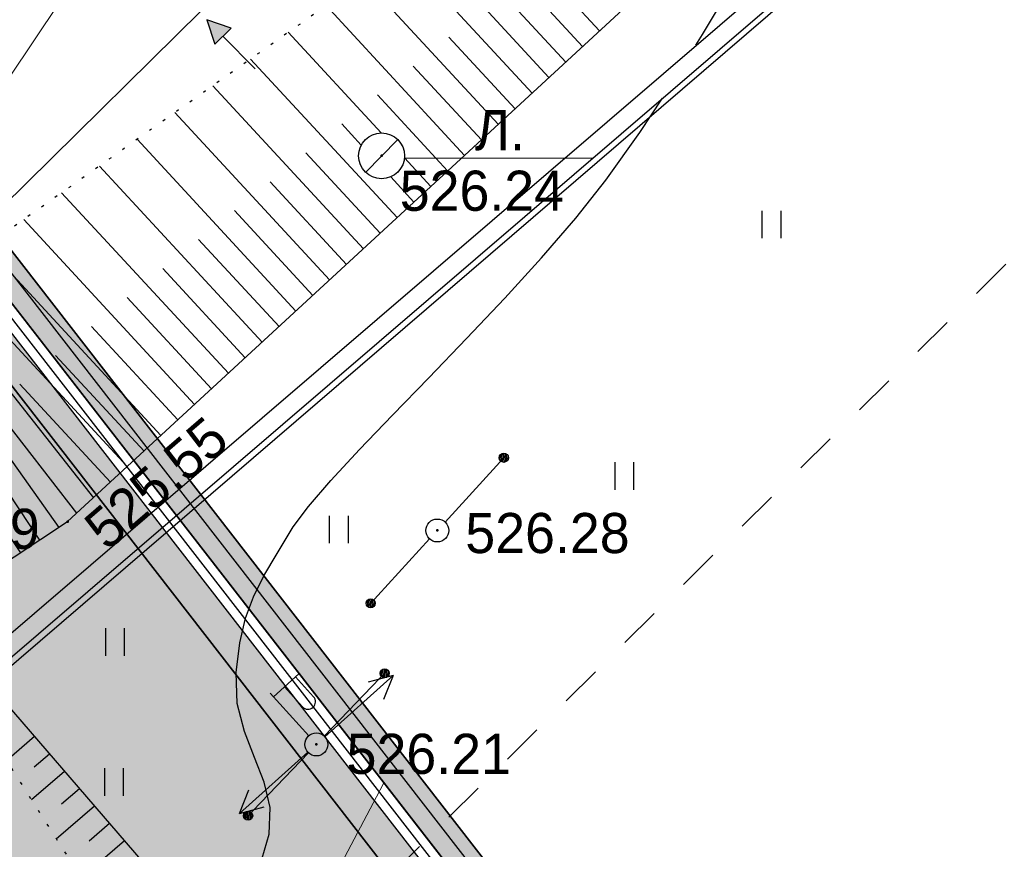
# Model space of a CAD drawing. Header units: millimetres. Extents: x 767170 to 66149698, y -983507 to 2493658.
# Tile 62 of 226: x 1984692 to 2006134, y -711748 to -693667. Entities that reach past the tile are written whole.
import ezdxf

# ---------------------------------------------------------------- set-up
doc = ezdxf.new("R2010")
doc.units = ezdxf.units.MM
doc.linetypes.add('Д_ТРОТ_ТРУБА', pattern=[3, 1.5, -1.5])
doc.linetypes.add('Контура низ откосов  Штриховая 0.1-0.5 - - - - - - -', pattern=[0.6, 0.1, -0.5])
for name, color, linetype in [('(004) Точки рельефа', 7, 'Continuous'), ('(011) Колодцы', 7, 'Continuous'), ('(013) Газ', 30, 'ИК_Газопровод -------г--------'), ('(022) Возд. Линии', 7, 'Continuous'), ('(025) Дорога', 7, 'Continuous'), ('(031) Горизонтали', 42, 'Continuous'), ('(035) Откосы', 7, 'Continuous'), ('(036) Растительность', 7, 'Continuous'), ('(040) Ограда', 7, 'Continuous'), ('GLUXOY OG', 7, 'Continuous')]:
    doc.layers.add(name, color=color, linetype=linetype)
doc.layers.add('(032) Горизонтали утолщенные', color=32, linetype='Continuous', lineweight=30)
doc.styles.add('BM-431', font='txt')
doc.styles.add('D-431', font='txt')
doc.styles.add('S', font='txtwr', dxfattribs={"oblique": 15})
doc.styles.get("Standard").update_dxf_attribs({"font": 'isocpeui.ttf'})
doc.linetypes.add('GAZ_VOZDUSH', pattern='A,1,-2,["~",Standard,S=3,R=0,X=-1.5,Y=-1.5],-1,10', length=14)
doc.linetypes.add('ИК_Газопровод -------г--------', pattern='A,9,-0.6,["Г",Standard,S=1.2,R=0,X=0,Y=-0.6],-1.2', length=10.8)
doc.linetypes.add('ОГРАДА_БЕТ', pattern='A,4,["|",Standard,S=0.8,R=0,X=0,Y=-0.8],4', length=8)
doc.linetypes.add('ОГРАДА_ГЛИН', pattern='A,4,["|",Standard,S=0.8,R=0,X=0,Y=-0.8],0.5,["|",Standard,S=0.8,R=0,X=0,Y=-0.8],3.5', length=8)

# ---------------------------------------------------------------- blocks, each defined once
blk = doc.blocks.new('I04010')
for p, q in [((-0.412273, 0.007146), (-0.412273, 1.207146)), ((0.387727, 1.207146), (0.387727, 0.007146))]:
    blk.add_line(p, q)
blk = doc.blocks.new('STOLB-flat-6')
at = {"layer": '(022) Возд. Линии'}
blk.add_circle((0, 0), 0.25, dxfattribs=at)
blk = doc.blocks.new('s3-flat-18')
at = {"layer": '(022) Возд. Линии'}
h = blk.add_hatch(dxfattribs=at)
h.set_pattern_fill('ACET-2D-ANSI31', color=256, scale=0.01, angle=46.2272, style=0)
h.set_pattern_definition([(91.227215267, (-32274.242018, -79600.45155), (-0.031742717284, -0.000679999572), [])])
edge = h.paths.add_edge_path()
edge.add_arc((1.314, 1.372), 0.1, 0, 360)
blk.add_lwpolyline([(0, 0), (1.384, 1.444)], dxfattribs=at)
blk.add_circle((1.314, 1.372), 0.1, dxfattribs=at)
blk = doc.blocks.new('s4-flat-18')
at = {"layer": '(022) Возд. Линии'}
h = blk.add_hatch(dxfattribs=at)
h.set_pattern_fill('ACET-2D-ANSI31', color=256, scale=0.01, angle=226.2272, style=0)
h.set_pattern_definition([(271.227215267, (-32273.89705, -79600.091478), (0.031742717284, 0.000679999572), [])])
edge = h.paths.add_edge_path()
edge.add_arc((-1.314, -1.372), 0.1, 0, 360)
blk.add_lwpolyline([(0, 0), (-1.384, -1.444)], dxfattribs=at)
blk.add_circle((-1.314, -1.372), 0.1, dxfattribs=at)
blk = doc.blocks.new('prov-s-flat-14')
at = {"layer": '(022) Возд. Линии'}
for name, p in [('s3-flat-18', (0.172, 0.179)), ('s4-flat-18', (-0.173, -0.181))]:
    blk.add_blockref(name, p, dxfattribs=at)
blk = doc.blocks.new('STOLB-flat-7')
at = {"layer": '(022) Возд. Линии'}
blk.add_circle((0, 0), 0.25, dxfattribs=at)
blk = doc.blocks.new('s3-flat-19')
at = {"layer": '(022) Возд. Линии'}
h = blk.add_hatch(dxfattribs=at)
h.set_pattern_fill('ACET-2D-ANSI31', color=256, scale=0.01, angle=47.5732, style=0)
h.set_pattern_definition([(92.57319229, (-32276.870753, -79605.11854), (-0.031717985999, -0.001425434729), [])])
edge = h.paths.add_edge_path()
edge.add_arc((1.282, 1.402), 0.1, 0, 360)
blk.add_lwpolyline([(0, 0), (1.349, 1.476)], dxfattribs=at)
blk.add_circle((1.282, 1.402), 0.1, dxfattribs=at)
blk = doc.blocks.new('s4-flat-19')
at = {"layer": '(022) Возд. Линии'}
h = blk.add_hatch(dxfattribs=at)
h.set_pattern_fill('ACET-2D-ANSI31', color=256, scale=0.01, angle=227.5732, style=0)
h.set_pattern_definition([(272.57319229, (-32276.534338, -79604.750465), (0.031717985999, 0.001425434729), [])])
edge = h.paths.add_edge_path()
edge.add_arc((-1.282, -1.402), 0.1, 0, 360)
blk.add_lwpolyline([(0, 0), (-1.349, -1.476)], dxfattribs=at)
blk.add_circle((-1.282, -1.402), 0.1, dxfattribs=at)
blk = doc.blocks.new('prov-s-flat-15')
at = {"layer": '(022) Возд. Линии'}
for name, p in [('s3-flat-19', (0.168, 0.183)), ('s4-flat-19', (-0.169, -0.185))]:
    blk.add_blockref(name, p, dxfattribs=at)
blk = doc.blocks.new('S2-flat-11')
at = {"layer": '(022) Возд. Линии'}
for p, q in [((0, 0), (1.486, 1.338)), ((1.486, 1.338), (0.947, 1.189)), ((1.486, 1.338), (1.282, 0.818))]:
    blk.add_line(p, q, dxfattribs=at)
blk = doc.blocks.new('S1-flat-11')
at = {"layer": '(022) Возд. Линии'}
for p, q in [((0, 0), (-1.486, -1.338)), ((-1.486, -1.338), (-1.282, -0.818)), ((-1.486, -1.338), (-0.947, -1.189))]:
    blk.add_line(p, q, dxfattribs=at)
blk = doc.blocks.new('f-flat-10')
at = {"layer": '(022) Возд. Линии'}
for points in [[(-0.937, 1.04), (-0.379, 1.542)], [(-0.167, 0.186), (-1.004, 1.115)]]:
    blk.add_lwpolyline(points, dxfattribs=at)
blk.add_lwpolyline([(-0.073, 0.809), (-0.073, 0.809, 0.414214), (-0.061, 1.039), (-0.454, 1.475), (-0.695, 1.258), (-0.302, 0.821, 0.414214)], format="xyb", close=True, dxfattribs=at)
blk.add_circle((0, 0), 0.25, dxfattribs=at)
blk = doc.blocks.new('I01171-flat-7')
at = {"layer": '(011) Колодцы'}
blk.add_line((-0.349, -0.361), (0.349, 0.351), dxfattribs=at)
blk.add_circle((0, 0), 0.5, dxfattribs=at)
at = {"color": 4, "style": 'S', "oblique": 15}
blk.add_attdef('Z', (0.547, 0.808), '', height=1, rotation=90, dxfattribs=at)
blk = doc.blocks.new('wef-flat-9')
at = {"layer": '(025) Дорога', "linetype": 'Д_ТРОТ_ТРУБА'}
blk.add_hatch(color=0, dxfattribs=at).paths.add_polyline_path([(-1751554.747, -1402386.181), (-1751554.392, -1402385.83), (-1751554.921, -1402385.65)])
at = {"layer": '(022) Возд. Линии', "color": 0}
for points in [[(-1751554.921, -1402385.65), (-1751554.747, -1402386.181)], [(-1751553.867, -1402386.717), (-1751554.569, -1402386.006)]]:
    blk.add_lwpolyline(points, dxfattribs=at)
at = {"layer": '(025) Дорога', "color": 0, "linetype": 'Д_ТРОТ_ТРУБА'}
blk.add_lwpolyline([(-1751554.747, -1402386.181), (-1751554.392, -1402385.83), (-1751554.921, -1402385.65), (-1751554.747, -1402386.181)], close=True, dxfattribs=at)
blk.add_lwpolyline([(-1751554.747, -1402386.181), (-1751554.392, -1402385.83)], dxfattribs=at)
blk = doc.blocks.new('A$C05d28b1e')
at = {"layer": '(004) Точки рельефа', "color": 7, "linetype": 'ByBlock', "lineweight": -2}
for p in [(-40175, -99069), (-47013, -107040), (-38962, -107234), (-41595, -111897)]:
    blk.add_point(p, dxfattribs=at)
at = {"layer": '(013) Газ', "linetype": 'GAZ_VOZDUSH', "ltscale": 600, "flags": 128}
for points in [[(139039, 153682), (138885, 152734), (135454, 145357), (130316, 142546), (115842, 109039), (104824, 79051), (99727, 68744), (82201, 34139), (52809, 3628), (56082, -3749), (32593, -24350), (33828, -29046), (31852, -35564), (-6995, -77251), (-10648, -79274), (-22017, -90450), (-29954, -94459), (-74554, -132816), (-76953, -135094)], [(-29501, -81599), (-34885, -86796), (-57126, -108761), (-84722, -135134), (-87949, -138482), (-84911, -141883), (-86034, -142931)]]:
    blk.add_lwpolyline(points, dxfattribs=at)
at = {"layer": '(022) Возд. Линии', "color": 0, "ltscale": 600, "flags": 128}
blk.add_lwpolyline([(-39677, -99116), (-35582, -99121)], dxfattribs=at)
at = {"layer": '(025) Дорога', "linetype": 'Д_ТРОТ_ТРУБА', "ltscale": 600, "flags": 128}
blk.add_lwpolyline([(150815, 142076), (135921, 113311), (125552, 93370), (117383, 77821), (104208, 56333), (99627, 49152), (88708, 25275), (72217, 300), (60109, -13961), (40976, -33812), (21855, -53057), (7525, -67385), (-21145, -96032), (-41237, -115998), (-56020, -131074), (-73097, -148290), (-76079, -151266)], dxfattribs=at)
at = {"layer": '(031) Горизонтали', "color": 42, "linetype": 'Continuous', "lineweight": 0, "ltscale": 600}
for points in [[(-49103, -72379), (-49103, -72379), (-49210, -72242), (-49272, -72097), (-49265, -71937), (-49205, -71777), (-49043, -71464), (-48598, -70618), (-47907, -69310), (-47007, -67609), (-46845, -67302)], [(-52552, -103706), (-52539, -103695), (-52373, -103449), (-51921, -102778), (-51235, -101758), (-50367, -100466), (-49369, -98979), (-48291, -97373), (-47186, -95724), (-46104, -94110), (-45098, -92606), (-44218, -91289), (-43517, -90236), (-43045, -89524), (-42451, -88619), (-41855, -87709), (-41292, -86845), (-40794, -86075), (-40395, -85452), (-40128, -85023), (-40027, -84839), (-40029, -84812)]]:
    blk.add_lwpolyline(points, dxfattribs=at)
at = {"layer": '(032) Горизонтали утолщенные', "color": 32, "linetype": 'Continuous', "lineweight": 30, "ltscale": 600}
for points in [[(-33328, -96659), (-33185, -96428), (-32599, -95437), (-32102, -94564), (-31713, -93860), (-31450, -93377), (-31332, -93165), (-31227, -92970), (-31091, -92819), (-30825, -92734), (-30268, -92597), (-29564, -92438), (-28858, -92286), (-28293, -92170), (-28014, -92120), (-27806, -92141), (-27609, -92137)], [(-42779, -114377), (-42622, -113850), (-42601, -113269), (-42731, -112721), (-42940, -112178), (-43159, -111616), (-43317, -111008), (-43344, -110330), (-43262, -109681), (-43139, -109147), (-42967, -108677), (-42740, -108222), (-42452, -107733), (-42097, -107158), (-41770, -106711), (-41280, -106143), (-40659, -105472), (-39938, -104720), (-39149, -103906), (-38324, -103049), (-37493, -102170), (-36690, -101289), (-35944, -100424), (-35289, -99597), (-34549, -98559), (-34055, -97810)]]:
    blk.add_lwpolyline(points, dxfattribs=at)
at = {"layer": '(035) Откосы', "ltscale": 600}
for p, q in [((-55063, -66813), (-54452, -66286)), ((-54459, -66952), (-54126, -66665)), ((-54521, -67666), (-53799, -67043)), ((-53862, -67757), (-53473, -67422)), ((-53980, -68519), (-53147, -67801)), ((-53264, -68562), (-52820, -68179)), ((-53438, -69372), (-52494, -68558)), ((-38092, -93463), (-35430, -96347)), ((-38915, -94046), (-36164, -97025)), ((-39738, -94628), (-36899, -97703)), ((-40560, -95211), (-37634, -98382)), ((-37150, -95220), (-35797, -96686)), ((-41383, -95794), (-38368, -99060)), ((-37929, -95851), (-36532, -97364)), ((-42206, -96377), (-40182, -98569)), ((-38708, -96481), (-37266, -98043)), ((-43029, -96960), (-39838, -100416)), ((-39486, -97112), (-38001, -98721)), ((-43851, -97542), (-40572, -101094)), ((-40265, -97742), (-38736, -99399)), ((-44674, -98125), (-41307, -101773)), ((-41044, -98373), (-40617, -98835)), ((-45497, -98708), (-42042, -102451)), ((-41822, -99003), (-40205, -100755)), ((-39677, -99116), (-39103, -99738)), ((-46319, -99291), (-42776, -103129)), ((-42601, -99634), (-40940, -101434)), ((-39977, -99528), (-39470, -100077)), ((-47142, -99874), (-43511, -103807)), ((-43380, -100264), (-41674, -102112)), ((-47965, -100456), (-44246, -104485)), ((-44159, -100895), (-42409, -102790)), ((-48788, -101039), (-44980, -105164)), ((-49610, -101622), (-45715, -105842)), ((-44937, -101525), (-43144, -103468)), ((-50060, -101940), (-46450, -106520)), ((-45716, -102156), (-43878, -104146)), ((-50626, -102341), (-47207, -107169)), ((-51292, -102813), (-48041, -107721)), ((-46495, -102786), (-44613, -104825)), ((-47273, -103417), (-45348, -105503)), ((-48052, -104047), (-46082, -106181)), ((-48639, -104508), (-46817, -106859)), ((-49254, -104985), (-47624, -107445))]:
    blk.add_line(p, q, dxfattribs=at)
at = {"layer": '(035) Откосы', "linetype": 'Контура низ откосов  Штриховая 0.1-0.5 - - - - - - -', "ltscale": 600}
blk.add_lwpolyline([(-58043, -62121), (-51597, -72270), (-40161, -84572), (-36241, -91710), (-36416, -92038), (-37251, -92867), (-52689, -103803), (-66190, -113316), (-74159, -122490), (-84579, -134080)], dxfattribs=at)
at = {"layer": '(035) Откосы', "ltscale": 600}
blk.add_lwpolyline([(-82186, -137023), (-69421, -126056), (-64578, -118675), (-47013, -107040), (-32314, -93471), (-31996, -93107), (-31938, -92630), (-37675, -83853), (-49817, -71663), (-58043, -62121)], dxfattribs=at)
at = {"layer": '(040) Ограда', "linetype": 'ОГРАДА_БЕТ', "ltscale": 600, "flags": 128}
for points in [[(-33190, -84908), (-58509, -52263), (-37656, -33532), (-37389, -33830), (-37091, -33562)], [(-84579, -134080), (-82186, -137023), (-81425, -137959), (-27799, -91911)]]:
    blk.add_lwpolyline(points, dxfattribs=at)
at = {"layer": '(040) Ограда', "ltscale": 600, "flags": 128}
blk.add_lwpolyline([(-32874, -84663), (-57965, -52312), (-37686, -34097), (-37419, -34394), (-36824, -33860)], dxfattribs=at)
at = {"layer": '(040) Ограда', "ltscale": 600}
blk.add_lwpolyline([(-84889, -134332), (-82496, -137275), (-81476, -138531), (-27538, -92214)], dxfattribs=at)
at = {"layer": '(022) Возд. Линии', "xscale": 1000, "yscale": 1000, "zscale": 1000}
for name, p in [('wef-flat-9', (1751510938, 1402289545)), ('I01171-flat-7', (-40175, -99069)), ('prov-s-flat-15', (-38962, -107234)), ('STOLB-flat-7', (-38962, -107234)), ('prov-s-flat-14', (-41595, -111897)), ('f-flat-10', (-41595, -111897)), ('S2-flat-11', (-41412, -111732)), ('STOLB-flat-6', (-41595, -111897)), ('S1-flat-11', (-41782, -112066))]:
    blk.add_blockref(name, p, dxfattribs=at)
at = {"layer": '(036) Растительность', "linetype": 'Continuous', "xscale": 500, "yscale": 500, "zscale": 500}
for p in [(-52693, -64536), (-31678, -100869), (-34884, -106351), (-41100, -107515), (-45995, -113020)]:
    blk.add_blockref('I04010', p, dxfattribs=at)
at = {"layer": '(004) Точки рельефа', "linetype": 'ByBlock', "char_height": 875, "attachment_point": 4, "style": 'D-431'}
for s, insert in [('522.69', (-57918, -61771)), ('526.24', (-39780, -99836)), ('526.28', (-38352, -107296)), ('526.21', (-40937, -112108))]:
    blk.add_mtext(s, dxfattribs=dict(at, insert=insert))
at = {"layer": '(004) Точки рельефа', "linetype": 'ByBlock', "insert": (-46435, -107370), "char_height": 875, "attachment_point": 4, "rotation": 40.8179, "style": 'D-431'}
blk.add_mtext('525.55', dxfattribs=at)
at = {"layer": '(011) Колодцы', "style": 'BM-431'}
blk.add_text('Л.', height=875, dxfattribs=at).set_placement((-38146, -98946))

msp = doc.modelspace()

# ---------------------------------------------------------------- hatches: boundary and pattern name
at = {"true_color": 0x7abf6e, "transparency": 33554687}
h = msp.add_hatch(color=83, dxfattribs=at)
h.dxf.hatch_style = 1
edge = h.paths.add_edge_path()
edge.add_line((1979461.35, -695126.8), (2000332.41, -676379.58))
edge.add_line((2000332.41, -676379.58), (1998976.02, -674541.6))
edge.add_line((1998976.02, -674541.6), (1999207.49, -669492.41))
edge.add_line((1999207.49, -669492.41), (2029831.79, -649231.01))
edge.add_line((2029831.79, -649231.01), (1976496.64, -554191.78))
edge.add_line((1976496.64, -554191.78), (1973801.79, -555784.85))
edge.add_line((1973801.79, -555784.85), (1969618.35, -558188.3))
edge.add_arc((1971112.81, -560789.57), 3000, 119.878037, 209.878037)
edge.add_line((1968511.55, -562284.03), (1997442.13, -612640.52))
edge.add_line((1997442.13, -612640.52), (2006313.64, -628082.23))
edge.add_arc((2000244.02, -631569.31), 7000, -55.270017, 29.878037, ccw=False)
edge.add_line((2004231.99, -637322.24), (1993199.1, -643959.58))
edge.add_arc((1994742.58, -646532.06), 3000, 120.963657, 139.566005)
edge.add_line((1992459.12, -644586.34), (1997137.72, -652279.75))
edge.add_arc((2005256.48, -650559.14), 8299.08, 65.859243, 191.965676, ccw=False)
edge.add_line((2008650.64, -642985.87), (2015591.56, -638766.5))
edge.add_line((2015591.56, -638766.5), (2018188.81, -643039.01))
edge.add_line((2018188.81, -643039.01), (2011352.79, -647194.6))
edge.add_line((2011352.79, -647194.6), (2010784.81, -647539.87))
edge.add_arc((2005256.48, -650559.14), 6299.08, 28.640917, 117.796969)
edge.add_arc((2003248.26, -646757.93), 2000, 0, 117.687433, ccw=False)
edge.add_arc((2003248.26, -646757.93), 2000, -180, 0, ccw=False)
edge.add_arc((2003248.26, -646757.93), 2000, 118.008419, 180, ccw=False)
edge.add_arc((2005256.48, -650559.14), 6299.08, 117.898884, 214.625333)
edge.add_line((2000073.06, -654138.33), (2003035.26, -655760.98))
edge.add_line((2003035.26, -655760.98), (2003130.28, -659991.97))
edge.add_line((2003130.28, -659991.97), (2001711.3, -660854.27))
edge.add_arc((1992830.94, -661560.2), 8908.37, -114.382837, 4.545082, ccw=False)
edge.add_arc((1974886.6, -672468.93), 14537.88, -112.551967, 11.084172, ccw=False)
edge.add_arc((1961427.83, -684758.82), 7964.66, 229.589974, 351.797706, ccw=False)
edge.add_line((1956264.71, -690823.31), (1953555.39, -692469.73))
edge.add_line((1953555.39, -692469.73), (1949843.74, -690436.53))
edge.add_line((1949843.74, -690436.53), (1949748.72, -686205.55))
edge.add_line((1949748.72, -686205.55), (1950702.45, -685625.98))
edge.add_line((1950702.45, -685625.98), (1944366.04, -675204.51))
edge.add_line((1944366.04, -675204.51), (1931211.68, -682279.63))
edge.add_line((1931211.68, -682279.63), (1926439.66, -700644.56))
edge.add_line((1926439.66, -700644.56), (1942510.69, -740067.5))
edge.add_line((1942510.69, -740067.5), (1948566.78, -735094.09))
edge.add_arc((1946662.84, -732775.68), 3000, 309.393717, 399.393717)
edge.add_line((1948981.25, -730871.74), (1947077.31, -728553.34))
edge.add_line((1947077.31, -728553.34), (1977216.64, -703802.15))
edge.add_line((1977216.64, -703802.15), (1994990.75, -725445.54))
edge.add_line((1994990.75, -725445.54), (1997521.46, -728536.43))
edge.add_line((1997521.46, -728536.43), (1994425.8, -731077.83))
edge.add_line((1994425.8, -731077.83), (1991887.72, -727986.21))
edge.add_line((1991887.72, -727986.21), (1991893.53, -727981.45))
edge.add_line((1991893.53, -727981.45), (1990627.81, -726439.68))
edge.add_line((1990627.81, -726439.68), (1952735.43, -757551.13))
edge.add_line((1952735.43, -757551.13), (1962245.49, -770618.23))
edge.add_line((1962245.49, -770618.23), (1960981.72, -771703.67))
edge.add_line((1960981.72, -771703.67), (1963852.34, -775045.9))
edge.add_line((1963852.34, -775045.9), (2010428.67, -735054.44))
edge.add_line((2010428.67, -735054.44), (1979461.35, -695126.8))

# ---------------------------------------------------------------- next in the draw order: block references
at = {"color": 5, "lineweight": 50}
msp.add_blockref('A$C05d28b1e', (2032748.06, -597565.05), dxfattribs=at)

# ---------------------------------------------------------------- next in the draw order: hatches: boundary and pattern name
at = {"true_color": 0xb1ab95}
h = msp.add_hatch(color=253, dxfattribs=at)
h.dxf.hatch_style = 1
edge = h.paths.add_edge_path(flags=17)
edge.add_line((1955047.53, -783504.45), (1954634.01, -782936.27))
edge.add_line((1954634.01, -782936.27), (1953650.45, -783794.04))
edge.add_line((1953650.45, -783794.04), (1916263.81, -732423.7))
edge.add_line((1916263.81, -732423.7), (1860948.57, -648341.7))
edge.add_arc((1866379.96, -643925.81), 7000, 211.28657, 219.112196, ccw=False)
edge.add_line((1860397.89, -647561.04), (1859948.55, -646821.61))
edge.add_line((1859948.55, -646821.61), (1840672.31, -617520.73))
edge.add_line((1840672.31, -617520.73), (1968464.85, -539879.75))
edge.add_line((1968464.85, -539879.75), (1973559.53, -548958.08))
edge.add_line((1973559.53, -548958.08), (1970748.48, -550619.85))
edge.add_line((1970748.48, -550619.85), (1973801.79, -555784.85))
edge.add_line((1973801.79, -555784.85), (1976496.64, -554191.78))
edge.add_line((1976496.64, -554191.78), (2029831.79, -649231.01))
edge.add_line((2029831.79, -649231.01), (1999207.49, -669492.41))
edge.add_line((1999207.49, -669492.41), (1998976.02, -674541.6))
edge.add_line((1998976.02, -674541.6), (2000332.41, -676379.58))
edge.add_line((2000332.41, -676379.58), (1979461.35, -695126.8))
edge.add_line((1979461.35, -695126.8), (2010428.67, -735054.44))
edge.add_line((2010428.67, -735054.44), (1963852.34, -775045.9))
edge.add_line((1963852.34, -775045.9), (1960985.09, -771707.59))
edge.add_line((1960985.09, -771707.59), (1956614.65, -775461.33))
edge.add_line((1956614.65, -775461.33), (1959631.8, -779606.98))
edge.add_line((1959631.8, -779606.98), (1960742.35, -778638.46))
edge.add_line((1960742.35, -778638.46), (1958201.54, -775680.23))
edge.add_line((1958201.54, -775680.23), (1960856.64, -773399.78))
edge.add_line((1960856.64, -773399.78), (1963397.98, -776358.64))
edge.add_line((1963397.98, -776358.64), (2011389.95, -735151.69))
edge.add_line((2011389.95, -735151.69), (1980413.59, -695212.39))
edge.add_line((1980413.59, -695212.39), (2001273.16, -676475.49))
edge.add_line((2001273.16, -676475.49), (1999686.66, -674325.68))
edge.add_line((1999686.66, -674325.68), (1999890.46, -669879.88))
edge.add_line((1999890.46, -669879.88), (2030760.64, -649455.81))
edge.add_line((2030760.64, -649455.81), (1968720.67, -538905.26))
edge.add_line((1968720.67, -538905.26), (1839688.71, -617299.26))
edge.add_line((1839688.71, -617299.26), (1915688.1, -732822.24))
edge.add_line((1915688.1, -732822.24), (1953534.35, -784824.1))
edge.add_line((1953534.35, -784824.1), (1955047.53, -783504.45))
h.paths.add_polyline_path([(1915359.13, -733049.97), (1839126.65, -617172.7), (1968866.85, -538348.41), (2031291.41, -649584.27), (2000280.73, -670101.3), (2000092.73, -674202.3), (2001810.73, -676530.3), (1980957.73, -695261.3), (2011937.45, -735204.93), (1963658.58, -776662.05), (1964179.57, -777268.64), (1961524.47, -779549.09), (1961002.98, -778941.91), (1959868.1, -779931.66), (1961042.32, -781545.07), (1965871.76, -777397.09), (1965025.08, -776411.3), (2012898.72, -735302.15), (1981909.98, -695346.89), (2002751.49, -676626.21), (2000803.37, -673986.38), (2000963.71, -670488.77), (2032220.26, -649809.07), (1969122.67, -537373.91), (1838143.05, -616951.22), (1914783.42, -733448.51), (1953351.91, -786442.76), (1955697.33, -784397.3), (1955283.82, -783829.12), (1953468.01, -785412.71)])

# ---------------------------------------------------------------- next in the draw order: block references
at = {"color": 5, "lineweight": 50}
msp.add_blockref('A$C05d28b1e', (2039466.73, -642998.3), dxfattribs=at)

# ---------------------------------------------------------------- next in the draw order: linework, layer by layer
for points in [[(1955743.91, -784356.68), (1953351.91, -786442.76), (1914783.42, -733448.51), (1838143.05, -616951.22), (1969122.67, -537373.91), (2032220.26, -649809.07), (2000963.71, -670488.77), (2000803.37, -673986.38), (2002751.49, -676626.21), (1981909.98, -695346.89), (2012898.72, -735302.15), (1965025.08, -776411.3), (1965871.76, -777397.09), (1961042.32, -781545.07)], [(1965025.08, -776411.3), (2012898.72, -735302.15), (1981909.98, -695346.89), (2002751.49, -676626.21), (2000803.37, -673986.38), (2000963.71, -670488.77), (2032220.26, -649809.07), (1969122.67, -537373.91), (1838143.05, -616951.22), (1914783.42, -733448.51), (1953351.91, -786442.76)], [(1953468.01, -785412.71), (1915359.13, -733049.97), (1839126.65, -617172.7), (1968866.85, -538348.41), (2031291.41, -649584.27), (2000280.73, -670101.3), (2000092.73, -674202.3), (2001810.73, -676530.3), (1980957.73, -695261.3), (2011937.45, -735204.93), (1963658.58, -776662.05)], [(1963397.98, -776358.64), (2011389.95, -735151.69), (1980413.59, -695212.39), (2001273.16, -676475.49), (1999686.66, -674325.68), (1999890.46, -669879.88), (2030760.64, -649455.81), (1968720.67, -538905.26), (1839688.71, -617299.26), (1915688.1, -732822.24), (1953534.35, -784824.1)], [(1963852.34, -775045.9), (2010428.67, -735054.44), (1979461.35, -695126.8), (2000332.41, -676379.58), (1998976.02, -674541.6), (1999207.49, -669492.41), (2029831.79, -649231.01), (1976496.64, -554191.78)], [(2010428.67, -735054.44), (1979461.35, -695126.8), (2000332.41, -676379.58), (1998976.02, -674541.6), (1999207.49, -669492.41), (2029831.79, -649231.01), (1976496.64, -554191.78)]]:
    msp.add_lwpolyline(points)
msp.add_lwpolyline([(1953650.45, -783794.04), (1916263.81, -732423.7), (1860948.57, -648341.7, -0.03415901), (1860397.89, -647561.04), (1859948.55, -646821.61), (1840672.31, -617520.73), (1968464.85, -539879.75), (1973559.53, -548958.08), (1970748.48, -550619.85), (1973801.79, -555784.85), (1976496.64, -554191.78), (2029831.79, -649231.01), (1999207.49, -669492.41), (1998976.02, -674541.6), (2000332.41, -676379.58), (1979461.35, -695126.8), (2010428.67, -735054.44), (1963852.34, -775045.9)], format="xyb")
at = {"layer": 'GLUXOY OG', "color": 186, "linetype": 'ОГРАДА_ГЛИН', "lineweight": 30, "ltscale": 400}
for points in [[(1953468.01, -785412.71), (1915359.13, -733049.97), (1839126.65, -617172.7), (1968866.85, -538348.41), (2031291.41, -649584.27), (2000280.73, -670101.3), (2000092.73, -674202.3), (2001810.73, -676530.3), (1980957.73, -695261.3), (2011937.45, -735204.93)], [(2011389.95, -735151.69), (1980413.59, -695212.39), (2001273.16, -676475.49), (1999686.66, -674325.68), (1999890.46, -669879.88), (2030760.64, -649455.81), (1968720.67, -538905.26), (1839688.71, -617299.26), (1915688.1, -732822.24), (1953534.35, -784824.1)]]:
    msp.add_lwpolyline(points, dxfattribs=at)
at = {"layer": 'GLUXOY OG', "color": 186, "lineweight": 30, "ltscale": 400}
msp.add_lwpolyline([(2011663.7, -735178.31), (1980685.66, -695236.84), (2001541.95, -676502.9), (1999889.7, -674263.99), (2000085.6, -669990.59), (2031026.03, -649520.04), (1968793.76, -538626.83), (1839407.68, -617235.98), (1915523.61, -732936.1), (1953501.18, -785118.4)], dxfattribs=at)

doc.saveas('drawing.dxf')
